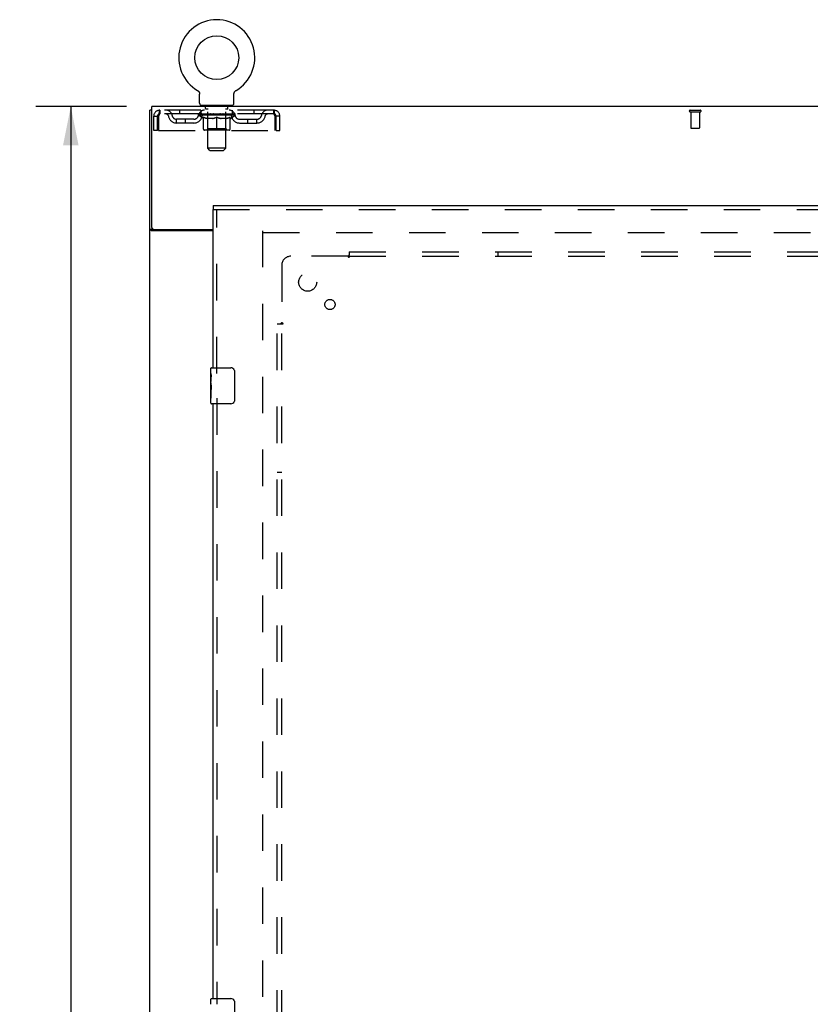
# Model space of a CAD drawing. Header units: inches. Extents: x 0 to 184, y 0 to 119.
# Tile 54 of 113: x 50 to 72, y 50 to 77. Entities that reach past the tile are written whole.
import ezdxf

# ---------------------------------------------------------------- set-up
doc = ezdxf.new("R2010")
doc.units = ezdxf.units.IN
doc.header["$LTSCALE"] = 10.121375
doc.header["$MEASUREMENT"] = 0
doc.linetypes.add('HIDDEN', pattern=[0.2, 0.1, -0.1])
doc.layers.get('0').update_dxf_attribs({"linetype": 'CONTINUOUS'})
for name, color, linetype in [('DEFAULT_2', 8, 'HIDDEN'), ('DIMENSIONS', 7, 'CONTINUOUS'), ('DOOR_ASSEMBLY', 7, 'CONTINUOUS'), ('SUBPANEL', 7, 'CONTINUOUS')]:
    doc.layers.add(name, color=color, linetype=linetype)
doc.styles.get("Standard").update_dxf_attribs({"font": 'arial.ttf'})
doc.dimstyles.new('DIMSTYLE_1', dxfattribs={"dimtxt": 0.811875, "dimasz": 1.0825, "dimexe": 0.09, "dimexo": 0.07, "dimgap": 0.0375, "dimtad": 0, "dimtih": 1, "dimtoh": 1, "dimzin": 4, "dimdsep": 46, "dimtxsty": 'Standard', "dimblk": '_FILLED', "dimblk1": '_FILLED', "dimblk2": '_FILLED', "dimcen": 0.09, "dimadec": 3, "dimazin": 1, "dimtfac": 1, "dimtdec": 3, "dimtofl": 0, "dimtmove": 0, "dimatfit": 3, "dimldrblk": '_FILLED', "dimfxl": 0, "dimtolj": 1, "dimtzin": 4, "dimarcsym": 0})

# ---------------------------------------------------------------- blocks, each defined once
blk = doc.blocks.new('_FILLED')
at = {"color": 0, "linetype": 'ByBlock'}
blk.add_solid([(0, 0), (-1, 0.2), (-1, -0.2)], dxfattribs=at)
blk = doc.blocks.new('*D13')
at = {"layer": 'DIMENSIONS', "color": 2, "linetype": 'Continuous'}
for p, q in [((53.267, 74.436), (50.744, 74.436)), ((51.718, 74.436), (51.718, 41.248)), ((51.718, 6.436), (51.718, 39.624)), ((53.267, 6.436), (50.744, 6.436))]:
    blk.add_line(p, q, dxfattribs=at)
at = {"layer": 'DIMENSIONS', "color": 2, "linetype": 'Continuous', "xscale": 1.0825, "yscale": 1.0825, "zscale": 1.0825}
for p, rotation in [((51.718, 74.436), 90), ((51.718, 6.436), 270)]:
    blk.add_blockref('_FILLED', p, dxfattribs=dict(at, rotation=rotation))
at = {"layer": 'DIMENSIONS', "color": 2, "linetype": 'Continuous', "insert": (51.718, 40.842), "char_height": 0.8119, "width": 2.83704, "attachment_point": 2, "line_spacing_factor": 0.9}
blk.add_mtext('68.00', dxfattribs=at)

msp = doc.modelspace()

# ---------------------------------------------------------------- linework, layer by layer
at = {"color": 7, "linetype": 'Continuous'}
for p, q in [((55.231, 74.883), (55.231, 74.883)), ((55.231, 74.883), (55.234, 74.88)), ((55.234, 74.88), (55.238, 74.878)), ((55.238, 74.878), (55.242, 74.875)), ((55.241, 74.875), (55.245, 74.873)), ((55.245, 74.873), (55.248, 74.87)), ((55.248, 74.87), (55.252, 74.867)), ((55.251, 74.867), (55.255, 74.864)), ((55.255, 74.864), (55.258, 74.861)), ((55.258, 74.861), (55.261, 74.858)), ((55.261, 74.858), (55.263, 74.855)), ((55.263, 74.855), (55.266, 74.851)), ((56.268, 74.851), (56.271, 74.855)), ((56.271, 74.855), (56.273, 74.858)), ((56.273, 74.858), (56.276, 74.861)), ((56.276, 74.861), (56.279, 74.864)), ((56.279, 74.864), (56.283, 74.867)), ((56.283, 74.867), (56.286, 74.87)), ((56.286, 74.87), (56.289, 74.873)), ((56.289, 74.873), (56.293, 74.875)), ((56.293, 74.875), (56.296, 74.878)), ((56.296, 74.878), (56.3, 74.88)), ((56.296, 74.878), (56.298, 74.879)), ((56.3, 74.88), (56.303, 74.883)), ((56.303, 74.883), (56.303, 74.883)), ((55.266, 74.851), (55.269, 74.848)), ((55.269, 74.848), (55.271, 74.844)), ((55.271, 74.844), (55.274, 74.84)), ((55.274, 74.841), (55.276, 74.837)), ((55.276, 74.837), (55.278, 74.833)), ((55.278, 74.833), (55.28, 74.829)), ((55.28, 74.829), (55.282, 74.825)), ((55.282, 74.825), (55.283, 74.821)), ((55.283, 74.821), (55.285, 74.817)), ((55.285, 74.817), (55.286, 74.813)), ((55.286, 74.813), (55.287, 74.809)), ((55.287, 74.809), (55.288, 74.805)), ((55.288, 74.805), (55.289, 74.8)), ((55.292, 74.526), (55.292, 74.775)), ((56.242, 74.775), (56.242, 74.779)), ((56.242, 74.526), (56.242, 74.775)), ((56.244, 74.796), (56.245, 74.8)), ((56.245, 74.8), (56.246, 74.805)), ((56.246, 74.805), (56.247, 74.809)), ((56.247, 74.809), (56.248, 74.813)), ((56.248, 74.813), (56.249, 74.817)), ((56.249, 74.817), (56.251, 74.821)), ((56.251, 74.821), (56.252, 74.825)), ((56.252, 74.825), (56.254, 74.829)), ((56.254, 74.829), (56.256, 74.833)), ((56.256, 74.833), (56.258, 74.837)), ((56.258, 74.837), (56.261, 74.841)), ((56.26, 74.84), (56.263, 74.844)), ((56.263, 74.844), (56.265, 74.848)), ((56.265, 74.848), (56.268, 74.851)), ((53.965, 74.332), (53.913, 74.332)), ((55.33, 74.466), (55.33, 74.436)), ((56.205, 74.466), (55.33, 74.466)), ((56.205, 74.466), (56.205, 74.436)), ((54.017, 71.019), (53.913, 71.019)), ((54.017, 71.019), (54.017, 71.02))]:
    msp.add_line(p, q, dxfattribs=at)
at = {"color": 3, "linetype": 'Continuous'}
for p, q in [((53.913, 6.54), (53.913, 74.332)), ((53.965, 71.079), (53.965, 74.436)), ((94.111, 74.436), (53.965, 74.436)), ((55.663, 70.988), (53.954, 70.988)), ((54.025, 71.019), (55.663, 71.019))]:
    msp.add_line(p, q, dxfattribs=at)
at = {"color": 7, "linetype": 'Continuous'}
for points in [[(55.289, 74.8), (55.29, 74.796), (55.291, 74.792), (55.291, 74.787), (55.292, 74.783), (55.292, 74.779), (55.292, 74.775)], [(55.292, 74.783), (55.292, 74.779), (55.292, 74.775)], [(56.242, 74.779), (56.242, 74.783), (56.243, 74.787), (56.243, 74.792), (56.244, 74.796)], [(56.242, 74.779), (56.242, 74.783), (56.243, 74.787), (56.243, 74.792), (56.244, 74.796)], [(54.027, 71.005), (54.024, 71.008), (54.022, 71.009), (54.021, 71.011), (54.02, 71.012), (54.019, 71.013), (54.018, 71.015), (54.017, 71.016), (54.017, 71.017), (54.017, 71.019)], [(54.035, 70.988), (54.036, 70.989), (54.036, 70.991), (54.036, 70.992), (54.036, 70.994), (54.035, 70.995), (54.035, 70.997), (54.034, 70.998), (54.032, 71), (54.031, 71.001), (54.03, 71.003), (54.028, 71.004), (54.027, 71.005)]]:
    msp.add_lwpolyline(points, dxfattribs=at)
at = {"color": 3, "linetype": 'Continuous'}
for points in [[(53.933, 71), (53.93, 71.002), (53.927, 71.003), (53.925, 71.005), (53.922, 71.006), (53.92, 71.008), (53.918, 71.009), (53.916, 71.011), (53.915, 71.013), (53.914, 71.014), (53.913, 71.016), (53.913, 71.017), (53.913, 71.019)], [(53.954, 70.988), (53.952, 70.99), (53.95, 70.991), (53.947, 70.993), (53.945, 70.994), (53.942, 70.996), (53.939, 70.997), (53.933, 71)]]:
    msp.add_lwpolyline(points, dxfattribs=at)
at = {"color": 7, "linetype": 'Continuous'}
msp.add_circle((55.767, 75.79), 0.609, dxfattribs=at)
for centre, radius, start, end in [((55.767, 75.79), 1.054, 300.3993, 239.6007), ((55.352, 74.526), 0.06, 180, 270), ((56.182, 74.526), 0.06, 270, 360)]:
    msp.add_arc(centre, radius, start, end, dxfattribs=at)
at = {"color": 3, "linetype": 'Continuous'}
msp.add_arc((54.025, 71.079), 0.06, 180, 270, dxfattribs=at)
at = {"layer": 'DEFAULT_2', "color": 8, "linetype": 'HIDDEN'}
for p, q in [((55.236, 74.879), (55.238, 74.878)), ((54.184, 74.332), (54.184, 74.228)), ((57.35, 74.332), (54.184, 74.332)), ((54.736, 74.332), (54.736, 74.228)), ((55.33, 74.228), (55.33, 74.332)), ((55.422, 74.466), (55.422, 74.436)), ((55.457, 74.376), (55.457, 74.456)), ((55.526, 74.366), (55.467, 74.366)), ((55.518, 73.276), (55.518, 74.356)), ((56.067, 74.366), (56.008, 74.366)), ((56.016, 73.276), (56.016, 74.356)), ((56.077, 74.376), (56.077, 74.456)), ((56.112, 74.466), (56.112, 74.436)), ((56.205, 74.228), (56.205, 74.332)), ((56.798, 74.332), (56.798, 74.228)), ((57.35, 74.228), (57.35, 74.332)), ((68.896, 74.332), (69.18, 74.332)), ((54.017, 73.769), (54.017, 74.165)), ((54.017, 74.165), (54.121, 74.165)), ((54.121, 73.769), (54.121, 74.165)), ((54.151, 74.165), (54.151, 73.769)), ((57.35, 74.228), (54.184, 74.228)), ((54.652, 73.977), (54.652, 74.081)), ((55.135, 74.081), (54.652, 74.081)), ((54.902, 73.977), (54.902, 74.081)), ((55.261, 74.191), (55.261, 74.228)), ((55.388, 74.101), (55.261, 74.191)), ((56.273, 74.191), (55.261, 74.191)), ((55.269, 74.223), (55.269, 74.228)), ((55.275, 74.22), (55.275, 74.223)), ((55.275, 74.22), (56.259, 74.22)), ((55.283, 74.22), (55.283, 74.223)), ((55.283, 74.22), (55.283, 74.223)), ((55.291, 74.223), (55.291, 74.228)), ((55.304, 74.22), (55.304, 74.223)), ((55.306, 74.22), (55.306, 74.223)), ((55.329, 74.223), (55.329, 74.228)), ((55.34, 74.22), (55.34, 74.223)), ((55.342, 74.22), (55.342, 74.223)), ((55.506, 74.222), (55.345, 74.222)), ((55.379, 74.223), (55.379, 74.228)), ((55.38, 74.22), (55.38, 74.222)), ((55.381, 74.22), (55.381, 74.222)), ((55.383, 74.22), (55.383, 74.222)), ((55.388, 74.101), (55.397, 74.101)), ((55.389, 74.22), (55.389, 74.223)), ((55.389, 74.22), (55.389, 74.222)), ((55.392, 74.22), (55.392, 74.223)), ((55.394, 74.22), (55.394, 74.223)), ((55.397, 73.811), (55.397, 74.136)), ((55.398, 74.22), (55.398, 74.222)), ((55.409, 74.22), (55.409, 74.222)), ((55.424, 74.22), (55.424, 74.225)), ((55.424, 74.22), (55.424, 74.222)), ((55.44, 74.22), (55.44, 74.222)), ((55.44, 74.22), (55.44, 74.222)), ((55.442, 74.223), (55.442, 74.228)), ((55.449, 74.22), (55.449, 74.223)), ((55.453, 74.22), (55.453, 74.223)), ((55.46, 74.22), (55.46, 74.222)), ((55.469, 74.22), (55.469, 74.226)), ((55.481, 74.22), (55.481, 74.222)), ((55.484, 74.22), (55.484, 74.222)), ((55.506, 74.22), (55.506, 74.222)), ((55.559, 74.222), (55.51, 74.222)), ((55.654, 74.101), (55.51, 74.101)), ((55.514, 74.223), (55.514, 74.228)), ((55.517, 73.814), (55.517, 74.188)), ((55.519, 74.22), (55.519, 74.223)), ((55.523, 74.22), (55.523, 74.223)), ((55.528, 74.22), (55.528, 74.227)), ((55.531, 74.22), (55.531, 74.222)), ((55.54, 74.22), (55.54, 74.222)), ((55.559, 74.22), (55.559, 74.222)), ((55.619, 74.222), (55.572, 74.222)), ((55.588, 74.22), (55.588, 74.222)), ((55.594, 74.223), (55.594, 74.228)), ((55.597, 74.22), (55.597, 74.223)), ((55.599, 74.22), (55.599, 74.227)), ((55.601, 74.22), (55.601, 74.223)), ((55.607, 74.22), (55.607, 74.223)), ((55.619, 74.22), (55.619, 74.222)), ((55.683, 74.222), (55.64, 74.222)), ((55.65, 74.22), (55.65, 74.222)), ((55.676, 74.222), (55.767, 74.228)), ((55.679, 74.223), (55.679, 74.228)), ((55.68, 74.228), (55.679, 74.228)), ((55.68, 74.223), (55.68, 74.228)), ((55.68, 74.22), (55.68, 74.223)), ((55.683, 74.22), (55.683, 74.223)), ((55.683, 74.22), (55.683, 74.222)), ((55.684, 74.22), (55.684, 74.223)), ((55.75, 74.222), (55.712, 74.222)), ((55.716, 74.22), (55.716, 74.222)), ((55.75, 74.22), (55.75, 74.222)), ((55.765, 74.223), (55.765, 74.223)), ((55.765, 74.22), (55.765, 74.223)), ((55.765, 74.22), (55.765, 74.223)), ((55.767, 74.223), (55.767, 74.228)), ((55.767, 73.782), (55.767, 74.136)), ((55.769, 74.22), (55.769, 74.223)), ((55.769, 74.22), (55.769, 74.223)), ((55.769, 74.223), (55.769, 74.223)), ((55.771, 74.222), (55.822, 74.222)), ((55.784, 74.22), (55.784, 74.222)), ((55.797, 74.222), (55.797, 74.226)), ((55.797, 74.226), (55.858, 74.222)), ((55.813, 74.222), (55.813, 74.225)), ((55.818, 74.22), (55.818, 74.222)), ((55.85, 74.22), (55.85, 74.223)), ((55.851, 74.22), (55.851, 74.223)), ((55.851, 74.22), (55.851, 74.222)), ((55.851, 74.222), (55.894, 74.222)), ((55.854, 74.223), (55.854, 74.228)), ((55.854, 74.228), (55.855, 74.228)), ((55.855, 74.223), (55.855, 74.228)), ((55.855, 74.22), (55.855, 74.223)), ((56.024, 74.101), (55.88, 74.101)), ((55.884, 74.22), (55.884, 74.222)), ((55.915, 74.22), (55.915, 74.222)), ((55.915, 74.222), (55.962, 74.222)), ((55.927, 74.22), (55.927, 74.223)), ((55.933, 74.22), (55.933, 74.223)), ((55.935, 74.22), (55.935, 74.227)), ((55.937, 74.22), (55.937, 74.223)), ((55.94, 74.223), (55.94, 74.228)), ((55.946, 74.22), (55.946, 74.222)), ((55.975, 74.22), (55.975, 74.222)), ((55.975, 74.222), (56.024, 74.222)), ((55.994, 74.22), (55.994, 74.222)), ((56.003, 74.22), (56.003, 74.222)), ((56.006, 74.22), (56.006, 74.227)), ((56.011, 74.22), (56.011, 74.223)), ((56.015, 74.22), (56.015, 74.223)), ((56.017, 73.814), (56.017, 74.188)), ((56.02, 74.223), (56.02, 74.228)), ((56.028, 74.22), (56.028, 74.222)), ((56.028, 74.222), (56.189, 74.222)), ((56.05, 74.22), (56.05, 74.222)), ((56.053, 74.22), (56.053, 74.222)), ((56.065, 74.22), (56.065, 74.226)), ((56.074, 74.22), (56.074, 74.222)), ((56.081, 74.22), (56.081, 74.223)), ((56.085, 74.22), (56.085, 74.223)), ((56.092, 74.223), (56.092, 74.228)), ((56.094, 74.22), (56.094, 74.222)), ((56.094, 74.22), (56.094, 74.222)), ((56.11, 74.22), (56.11, 74.225)), ((56.11, 74.22), (56.11, 74.222)), ((56.125, 74.22), (56.125, 74.222)), ((56.136, 74.22), (56.136, 74.222)), ((56.138, 73.811), (56.138, 74.136)), ((56.138, 74.101), (56.146, 74.101)), ((56.14, 74.22), (56.14, 74.223)), ((56.142, 74.22), (56.142, 74.223)), ((56.145, 74.22), (56.145, 74.223)), ((56.145, 74.22), (56.145, 74.222)), ((56.146, 74.101), (56.273, 74.191)), ((56.151, 74.22), (56.151, 74.222)), ((56.153, 74.22), (56.153, 74.222)), ((56.154, 74.22), (56.154, 74.222)), ((56.155, 74.223), (56.155, 74.228)), ((56.192, 74.22), (56.192, 74.223)), ((56.194, 74.22), (56.194, 74.223)), ((56.205, 74.223), (56.205, 74.228)), ((56.228, 74.22), (56.228, 74.223)), ((56.23, 74.22), (56.23, 74.223)), ((56.243, 74.223), (56.243, 74.228)), ((56.251, 74.22), (56.251, 74.223)), ((56.252, 74.22), (56.252, 74.223)), ((56.259, 74.22), (56.259, 74.223)), ((56.266, 74.223), (56.266, 74.228)), ((56.273, 74.191), (56.273, 74.228)), ((56.399, 74.081), (56.882, 74.081)), ((56.632, 73.977), (56.632, 74.081)), ((56.882, 73.977), (56.882, 74.081)), ((57.383, 73.769), (57.383, 74.165)), ((57.413, 73.769), (57.413, 74.165)), ((57.517, 74.165), (57.413, 74.165)), ((57.517, 73.769), (57.517, 74.165)), ((68.896, 74.289), (69.18, 74.289)), ((68.914, 74.289), (68.914, 73.842)), ((69.162, 74.289), (69.162, 73.842)), ((54.121, 73.769), (54.017, 73.769)), ((54.151, 73.769), (57.383, 73.769)), ((55.135, 73.977), (54.652, 73.977)), ((56.108, 73.782), (55.426, 73.782)), ((55.517, 73.814), (55.485, 73.782)), ((56.017, 73.814), (55.517, 73.814)), ((56.017, 73.814), (56.049, 73.782)), ((56.399, 73.977), (56.882, 73.977)), ((57.413, 73.769), (57.517, 73.769)), ((68.924, 73.832), (69.152, 73.832)), ((55.578, 73.216), (55.518, 73.276)), ((56.016, 73.276), (55.518, 73.276)), ((55.578, 73.216), (55.956, 73.216)), ((55.956, 73.216), (56.016, 73.276)), ((57.038, 70.988), (57.038, 9.884)), ((57.052, 70.936), (91.024, 70.936))]:
    msp.add_line(p, q, dxfattribs=at)
for points in [[(54.184, 74.332), (54.182, 74.331), (54.179, 74.328), (54.177, 74.323), (54.175, 74.315), (54.172, 74.306), (54.17, 74.296), (54.168, 74.283), (54.165, 74.269), (54.163, 74.254), (54.16, 74.237), (54.158, 74.22), (54.156, 74.202), (54.153, 74.184), (54.151, 74.165)], [(57.383, 74.165), (57.381, 74.184), (57.378, 74.202), (57.376, 74.22), (57.374, 74.237), (57.371, 74.254), (57.369, 74.269), (57.367, 74.283), (57.364, 74.296), (57.362, 74.306), (57.359, 74.315), (57.357, 74.323), (57.355, 74.328), (57.352, 74.331), (57.35, 74.332)], [(54.184, 74.228), (54.182, 74.228), (54.179, 74.226), (54.177, 74.224), (54.175, 74.222), (54.172, 74.218), (54.17, 74.214), (54.168, 74.21), (54.165, 74.204), (54.163, 74.198), (54.16, 74.192), (54.158, 74.186), (54.156, 74.179), (54.153, 74.172), (54.151, 74.165)], [(55.397, 74.136), (55.417, 74.128), (55.437, 74.121), (55.457, 74.115), (55.477, 74.11), (55.497, 74.105), (55.516, 74.101)], [(55.51, 74.101), (55.492, 74.105), (55.473, 74.11), (55.454, 74.115), (55.435, 74.121), (55.416, 74.128), (55.397, 74.135)], [(55.646, 74.101), (55.666, 74.105), (55.686, 74.11), (55.706, 74.115), (55.726, 74.121), (55.746, 74.128), (55.767, 74.136)], [(55.767, 74.135), (55.748, 74.128), (55.728, 74.121), (55.71, 74.115), (55.691, 74.11), (55.673, 74.105), (55.654, 74.101)], [(55.767, 74.136), (55.788, 74.128), (55.808, 74.121), (55.828, 74.115), (55.848, 74.11), (55.868, 74.105), (55.888, 74.101)], [(55.88, 74.101), (55.861, 74.105), (55.843, 74.11), (55.824, 74.115), (55.805, 74.121), (55.786, 74.128), (55.767, 74.135)], [(56.018, 74.101), (56.037, 74.105), (56.057, 74.11), (56.077, 74.115), (56.097, 74.121), (56.117, 74.128), (56.138, 74.136)], [(56.138, 74.135), (56.118, 74.128), (56.099, 74.121), (56.08, 74.115), (56.061, 74.11), (56.042, 74.105), (56.024, 74.101)], [(57.383, 74.165), (57.381, 74.172), (57.378, 74.179), (57.376, 74.186), (57.374, 74.192), (57.371, 74.198), (57.369, 74.204), (57.367, 74.21), (57.364, 74.214), (57.362, 74.218), (57.359, 74.222), (57.357, 74.224), (57.355, 74.226), (57.352, 74.228), (57.35, 74.228)]]:
    msp.add_lwpolyline(points, dxfattribs=at)
for centre, radius, start, end in [((54.184, 74.165), 0.167, 90, 180), ((54.363, 74.165), 0.167, 8.0716, 90), ((55.425, 74.165), 0.167, 90, 171.9284), ((55.447, 74.456), 0.01, 0, 90), ((55.467, 74.376), 0.01, 180, 270), ((55.508, 74.356), 0.01, 0, 90), ((56.026, 74.356), 0.01, 90, 180), ((56.067, 74.376), 0.01, 270, 360), ((56.087, 74.456), 0.01, 90, 180), ((56.11, 74.165), 0.167, 8.0716, 90), ((57.171, 74.165), 0.167, 90, 171.9284), ((57.35, 74.165), 0.167, 0, 90), ((68.896, 74.31), 0.0215, 90, 270), ((69.18, 74.31), 0.0215, 270, 90), ((54.184, 74.165), 0.063, 90, 180), ((54.364, 74.165), 0.0625, 7.9863, 90), ((54.652, 74.206), 0.229, 187.9863, 270), ((54.652, 74.206), 0.125, 188.0716, 270), ((55.135, 74.206), 0.125, 270, 351.9284), ((55.135, 74.206), 0.229, 270, 352.0137), ((55.424, 74.165), 0.0625, 90, 172.0137), ((55.485, 74.188), 0.0318, 0, 90), ((56.049, 74.188), 0.0318, 90, 180), ((56.11, 74.165), 0.0625, 7.9863, 90), ((56.399, 74.206), 0.229, 187.9863, 270), ((56.399, 74.206), 0.125, 188.0716, 270), ((56.882, 74.206), 0.125, 270, 351.9284), ((56.882, 74.206), 0.229, 270, 352.0137), ((57.17, 74.165), 0.0625, 90, 172.0137), ((57.35, 74.165), 0.063, 0, 90), ((55.426, 73.811), 0.0296, 180, 270), ((56.108, 73.811), 0.0296, 270, 360), ((68.924, 73.842), 0.01, 180, 270), ((69.152, 73.842), 0.01, 270, 360)]:
    msp.add_arc(centre, radius, start, end, dxfattribs=at)
for centre, major_axis, ratio, start_param, end_param in [((55.767, 74.228), (0.506, 0.005), 0.05963, 2.96643, 3.140963), ((55.245, 74.218), (0.158, 0), 0.060556, 0.430652, 1.470503), ((55.767, 74.228), (0.506, 0), 0.060556, -3.141593, -2.96706), ((55.245, 74.213), (0.158, 0.002), 0.05963, 1.376596, 1.469874), ((55.767, 74.228), (0.506, 0.011), 0.05688, 2.791345, 2.965878), ((55.226, 74.218), (0.158, 0.002), 0.05963, 0.25549, 1.295341), ((55.28, 74.218), (0.158, -0.002), 0.05963, 0.605815, 1.645666), ((55.767, 74.228), (0.506, -0.005), 0.05963, -2.96643, -2.791898), ((55.28, 74.213), (0.158, 0), 0.060556, 1.551758, 1.645036), ((55.226, 74.213), (0.158, 0.003), 0.05688, 1.20151, 1.294789), ((55.281, 74.215), (0.131, 0.001), 0.05963, 1.065228, 1.614276), ((55.265, 74.215), (0.131, 0.003), 0.05688, 0.890143, 1.43919), ((55.312, 74.215), (0.131, 0), 0.060556, 1.240391, 1.789438), ((55.767, 74.228), (0.506, 0.015), 0.052395, 2.616403, 2.790936), ((55.223, 74.218), (0.158, 0.003), 0.05688, 0.080405, 1.120256), ((55.33, 74.218), (0.158, -0.003), 0.05688, 0.7809, 1.820751), ((55.767, 74.228), (0.506, -0.011), 0.05688, -2.791345, -2.616812), ((55.33, 74.213), (0.158, -0.002), 0.05963, 1.72692, 1.820198), ((55.223, 74.213), (0.158, 0.005), 0.052395, 1.026568, 1.119847), ((55.265, 74.215), (0.131, 0.004), 0.052395, 0.715201, 1.264248), ((55.356, 74.215), (0.131, -0.001), 0.05963, 1.415553, 1.9646), ((55.767, 74.228), (0.506, 0.02), 0.046319, 2.441654, 2.616187), ((55.394, 74.218), (0.158, -0.005), 0.052395, 0.955842, 1.995693), ((55.236, 74.218), (0.158, 0.005), 0.052395, -0.094537, 0.945314), ((55.767, 74.228), (0.506, -0.015), 0.052395, -2.616403, -2.44187), ((55.394, 74.213), (0.158, -0.003), 0.05688, 1.902006, 1.995284), ((55.236, 74.213), (0.158, 0.006), 0.046319, 0.851819, 0.945098), ((55.28, 74.215), (0.131, 0.005), 0.046319, 0.540452, 1.089499), ((55.413, 74.215), (0.131, -0.003), 0.05688, 1.590638, 2.139686), ((55.767, 74.228), (0.506, 0.024), 0.038841, 2.267123, 2.441656), ((55.468, 74.218), (0.158, -0.006), 0.046319, 1.130591, 2.170442), ((55.266, 74.218), (0.158, 0.006), 0.046319, -0.269286, 0.770565), ((55.767, 74.228), (0.506, -0.02), 0.046319, -2.441654, -2.267121), ((55.468, 74.213), (0.158, -0.005), 0.052395, 2.076947, 2.170226), ((55.266, 74.213), (0.158, 0.007), 0.038841, 0.677289, 0.770567), ((55.309, 74.215), (0.131, 0.006), 0.038841, 0.365921, 0.914969), ((55.481, 74.215), (0.131, -0.004), 0.052395, 1.76558, 2.314627), ((55.767, 74.228), (0.506, 0.027), 0.030195, 2.09281, 2.267343), ((55.552, 74.218), (0.158, -0.007), 0.038841, 1.305122, 2.344973), ((55.311, 74.218), (0.158, 0.007), 0.038841, -0.443817, 0.596034), ((55.767, 74.228), (0.506, -0.024), 0.038841, -2.267123, -2.092591), ((55.552, 74.213), (0.158, -0.006), 0.046319, 2.251696, 2.344975), ((55.311, 74.213), (0.158, 0.008), 0.030195, 0.502975, 0.596254), ((55.353, 74.215), (0.131, 0.007), 0.030195, 0.191608, 0.740655), ((55.557, 74.215), (0.131, -0.005), 0.046319, 1.940329, 2.489376), ((55.37, 74.218), (0.158, 0.008), 0.030195, -0.61813, 0.421721), ((55.767, 74.228), (0.506, 0.029), 0.020645, 1.918687, 2.09322), ((55.642, 74.218), (0.158, -0.008), 0.030195, 1.479435, 2.519286), ((55.767, 74.228), (0.506, -0.027), 0.030195, -2.09281, -1.918277), ((55.642, 74.213), (0.158, -0.007), 0.038841, 2.426227, 2.519505), ((55.37, 74.213), (0.158, 0.009), 0.020645, 0.328852, 0.422131), ((55.409, 74.215), (0.131, 0.007), 0.020645, 0.017485, 0.566532), ((55.64, 74.215), (0.131, -0.006), 0.038841, 2.11486, 2.663907), ((55.44, 74.218), (0.158, 0.009), 0.020645, -0.792253, 0.247598), ((55.767, 74.228), (0.506, 0.03), 0.010478, 1.744704, 1.919237), ((55.737, 74.218), (0.158, -0.009), 0.020645, 1.653558, 2.693409), ((55.767, 74.228), (0.506, -0.029), 0.020645, -1.918687, -1.744154), ((55.737, 74.213), (0.158, -0.008), 0.030195, 2.60054, 2.693819), ((55.44, 74.213), (0.158, 0.009), 0.010478, 0.154869, 0.248148), ((55.476, 74.215), (0.131, 0.008), 0.010478, 6.126688, 6.675735), ((55.726, 74.215), (0.131, -0.007), 0.030195, 2.289173, 2.83822), ((55.521, 74.218), (0.158, 0.009), 0.010478, -0.966236, -0.000846), ((55.832, 74.218), (0.158, -0.009), 0.010478, 1.827541, 2.867392), ((55.767, 74.228), (0.506, -0.03), 0.010478, -1.744704, -1.563007), ((55.832, 74.213), (0.158, -0.009), 0.020645, 2.774664, 2.867942), ((55.814, 74.215), (0.131, -0.007), 0.020645, 2.463296, 3.012344), ((55.702, 74.218), (0.158, 0.009), 0.010478, 0.274201, 1.314052), ((55.634, 74.215), (0.131, 0.008), 0.010478, -0.000483, 0.504314), ((55.609, 74.213), (0.158, 0.009), 0.010478, 0.099668, 0.192946), ((55.767, 74.228), (0.506, 0.03), 0.010478, -1.571421, -1.396888), ((55.925, 74.213), (0.158, -0.009), 0.010478, 2.74231, 2.948646), ((55.9, 74.215), (0.131, -0.008), 0.010478, 2.637279, 3.14189), ((55.797, 74.218), (0.158, 0.009), 0.020645, 0.448184, 1.488034), ((55.72, 74.215), (0.131, 0.007), 0.020645, 0.129249, 0.678296), ((55.702, 74.213), (0.158, 0.009), 0.020645, 0.273651, 0.366929), ((56.013, 74.218), (0.158, -0.009), 0.010478, -3.140747, -2.175357), ((55.767, 74.228), (0.506, 0.029), 0.020645, -1.397439, -1.222906), ((55.767, 74.228), (0.506, -0.03), 0.010478, 1.222355, 1.396888), ((55.892, 74.218), (0.158, 0.008), 0.030195, 0.622307, 1.662158), ((55.808, 74.215), (0.131, 0.007), 0.030195, 0.303372, 0.852419), ((56.058, 74.215), (0.131, -0.008), 0.010478, 2.749043, 3.29809), ((56.094, 74.218), (0.158, -0.009), 0.020645, 2.893995, 3.933846), ((55.797, 74.213), (0.158, 0.008), 0.030195, 0.447774, 0.541052), ((56.094, 74.213), (0.158, -0.009), 0.010478, 2.893445, 2.986723), ((55.767, 74.228), (0.506, 0.027), 0.030195, -1.223315, -1.048783), ((55.767, 74.228), (0.506, -0.029), 0.020645, 1.048373, 1.222906), ((55.982, 74.218), (0.158, 0.007), 0.038841, 0.79662, 1.836471), ((55.894, 74.215), (0.131, 0.006), 0.038841, 0.477686, 1.026733), ((56.125, 74.215), (0.131, -0.007), 0.020645, 2.57506, 3.124108), ((56.165, 74.218), (0.158, -0.008), 0.030195, 2.719872, 3.759723), ((56.066, 74.218), (0.158, 0.006), 0.046319, 0.971151, 2.011002), ((55.892, 74.213), (0.158, 0.007), 0.038841, 0.622087, 0.715366), ((56.165, 74.213), (0.158, -0.009), 0.020645, 2.719462, 2.812741), ((55.767, 74.228), (0.506, 0.024), 0.038841, -1.049002, -0.874469), ((55.767, 74.228), (0.506, -0.027), 0.030195, 0.87425, 1.048783), ((55.977, 74.215), (0.131, 0.005), 0.046319, 0.652216, 1.201263), ((56.14, 74.218), (0.158, 0.005), 0.052395, 1.1459, 2.185751), ((56.181, 74.215), (0.131, -0.007), 0.030195, 2.400937, 2.949985), ((56.223, 74.218), (0.158, -0.007), 0.038841, 2.545558, 3.585409), ((56.053, 74.215), (0.131, 0.004), 0.052395, 0.826965, 1.376012), ((55.982, 74.213), (0.158, 0.006), 0.046319, 0.796618, 0.889896), ((56.223, 74.213), (0.158, -0.008), 0.030195, 2.545339, 2.638617), ((56.204, 74.218), (0.158, 0.003), 0.05688, 1.320842, 2.360692), ((55.767, 74.228), (0.506, 0.02), 0.046319, -0.874471, -0.699939), ((55.767, 74.228), (0.506, -0.024), 0.038841, 0.699936, 0.874469), ((56.268, 74.218), (0.158, -0.006), 0.046319, 2.371028, 3.410879), ((56.225, 74.215), (0.131, -0.006), 0.038841, 2.226624, 2.775671), ((56.254, 74.218), (0.158, 0.002), 0.05963, 1.495927, 2.535778), ((56.121, 74.215), (0.131, 0.003), 0.05688, 1.001907, 1.550954), ((56.298, 74.218), (0.158, -0.005), 0.052395, 2.196279, 3.23613), ((56.066, 74.213), (0.158, 0.005), 0.052395, 0.971367, 1.064645), ((56.254, 74.215), (0.131, -0.005), 0.046319, 2.052093, 2.601141), ((56.289, 74.218), (0.158, 0), 0.060556, 1.671089, 2.71094), ((56.268, 74.213), (0.158, -0.007), 0.038841, 2.371026, 2.464304), ((56.311, 74.218), (0.158, -0.003), 0.05688, 2.021337, 3.061188), ((55.767, 74.228), (0.506, 0.015), 0.052395, -0.699723, -0.52519), ((55.767, 74.228), (0.506, -0.02), 0.046319, 0.525406, 0.699939), ((56.309, 74.218), (0.158, -0.002), 0.05963, 1.846251, 2.886102), ((56.178, 74.215), (0.131, 0.001), 0.05963, 1.176993, 1.72604), ((56.269, 74.215), (0.131, -0.004), 0.052395, 1.877344, 2.426392), ((56.222, 74.215), (0.131, 0), 0.060556, 1.352155, 1.901202), ((56.269, 74.215), (0.131, -0.003), 0.05688, 1.702402, 2.25145), ((56.253, 74.215), (0.131, -0.001), 0.05963, 1.527317, 2.076364), ((56.14, 74.213), (0.158, 0.003), 0.05688, 1.146309, 1.239587), ((56.298, 74.213), (0.158, -0.006), 0.046319, 2.196495, 2.289773), ((55.767, 74.228), (0.506, 0.011), 0.05688, -0.524781, -0.350248), ((55.767, 74.228), (0.506, -0.015), 0.052395, 0.350657, 0.52519), ((56.204, 74.213), (0.158, 0.002), 0.05963, 1.321394, 1.414673), ((56.311, 74.213), (0.158, -0.005), 0.052395, 2.021746, 2.115024), ((55.767, 74.228), (0.506, 0.005), 0.05963, -0.349695, -0.175162), ((55.767, 74.228), (0.506, -0.011), 0.05688, 0.175715, 0.350248), ((56.254, 74.213), (0.158, 0), 0.060556, 1.496556, 1.589835), ((56.309, 74.213), (0.158, -0.003), 0.05688, 1.846804, 1.940083), ((56.289, 74.213), (0.158, -0.002), 0.05963, 1.671719, 1.764997), ((55.767, 74.228), (0.506, 0), 0.060556, -0.174533, 0), ((55.767, 74.228), (0.506, -0.005), 0.05963, 0.000629, 0.175162)]:
    msp.add_ellipse(centre, major_axis=major_axis, ratio=ratio, start_param=start_param, end_param=end_param, dxfattribs=at)
at = {"layer": 'DOOR_ASSEMBLY', "color": 7, "linetype": 'Continuous'}
for p, q in [((55.663, 71.686), (55.663, 71.582)), ((55.603, 67.025), (55.603, 67.171)), ((55.603, 66.768), (55.603, 67.024)), ((55.609, 66.969), (55.603, 66.969)), ((55.61, 66.801), (55.61, 66.937)), ((55.618, 67.186), (56.158, 67.186)), ((56.258, 67.086), (56.258, 66.286)), ((55.603, 66.801), (55.61, 66.801)), ((55.603, 66.201), (55.603, 66.765)), ((55.605, 66.738), (55.603, 66.738)), ((55.603, 66.607), (55.609, 66.607)), ((55.603, 66.571), (55.61, 66.571)), ((55.603, 66.508), (55.61, 66.508)), ((55.61, 66.34), (55.61, 66.571)), ((55.603, 66.34), (55.61, 66.34)), ((56.158, 66.186), (55.618, 66.186)), ((55.603, 49.525), (55.603, 49.671)), ((55.618, 49.686), (56.158, 49.686)), ((56.258, 49.586), (56.258, 48.786))]:
    msp.add_line(p, q, dxfattribs=at)
at = {"layer": 'DOOR_ASSEMBLY', "color": 3, "linetype": 'Continuous'}
for p, q in [((55.663, 71.686), (91.851, 71.686)), ((55.663, 67.186), (55.663, 71.582)), ((55.663, 49.686), (55.663, 66.186))]:
    msp.add_line(p, q, dxfattribs=at)
at = {"layer": 'DOOR_ASSEMBLY', "color": 8, "linetype": 'HIDDEN'}
for p, q in [((55.663, 71.582), (91.851, 71.582)), ((55.767, 67.031), (55.767, 71.582)), ((55.767, 66.341), (55.767, 49.531))]:
    msp.add_line(p, q, dxfattribs=at)
at = {"layer": 'DOOR_ASSEMBLY', "color": 7, "linetype": 'Continuous'}
for points in [[(55.603, 67.025), (55.603, 67.022), (55.604, 67.017), (55.604, 67.012), (55.605, 67.005), (55.606, 66.998), (55.607, 66.991), (55.608, 66.983), (55.608, 66.974)], [(55.608, 66.974), (55.609, 66.965), (55.61, 66.956), (55.61, 66.947), (55.61, 66.937)], [(56.251, 67.122), (56.253, 67.116), (56.255, 67.111), (56.256, 67.105), (56.257, 67.099), (56.258, 67.092), (56.258, 67.086)], [(55.603, 66.768), (55.603, 66.759), (55.604, 66.75), (55.604, 66.74)], [(55.604, 66.74), (55.605, 66.73), (55.606, 66.718), (55.607, 66.707), (55.608, 66.695), (55.609, 66.682), (55.609, 66.67), (55.61, 66.657), (55.61, 66.644), (55.61, 66.631), (55.609, 66.618), (55.609, 66.606), (55.608, 66.594), (55.607, 66.582)], [(56.258, 66.286), (56.258, 66.28), (56.257, 66.273), (56.256, 66.267), (56.255, 66.261), (56.253, 66.255), (56.251, 66.25)], [(56.251, 49.622), (56.253, 49.616), (56.255, 49.611), (56.256, 49.605), (56.257, 49.599), (56.258, 49.592), (56.258, 49.586)]]:
    msp.add_lwpolyline(points, dxfattribs=at)
for centre, radius, start, end in [((55.618, 67.171), 0.015, 90, 180), ((56.158, 67.086), 0.1, 21.1999, 90), ((55.618, 66.201), 0.015, 180, 270), ((56.158, 66.286), 0.1, 270, 338.7946), ((55.618, 49.671), 0.015, 90, 180), ((56.158, 49.586), 0.1, 21.1999, 90)]:
    msp.add_arc(centre, radius, start, end, dxfattribs=at)
msp.add_ellipse((55.866, 66.602), major_axis=(0.263, 0), ratio=0.432808, start_param=-3.141593, end_param=-2.961605, dxfattribs=at)
at = {"layer": 'SUBPANEL', "color": 8, "linetype": 'HIDDEN'}
for p, q in [((59.409, 70.28), (57.819, 70.28)), ((59.427, 70.298), (59.421, 70.292)), ((59.444, 70.405), (59.444, 70.318)), ((59.444, 70.405), (88.632, 70.405)), ((59.444, 70.239), (59.444, 70.318)), ((59.444, 70.28), (88.632, 70.28)), ((63.569, 70.28), (63.569, 70.405)), ((57.569, 70.03), (57.569, 68.44)), ((57.444, 12.467), (57.444, 68.405)), ((57.444, 68.405), (57.531, 68.405)), ((57.531, 68.405), (57.61, 68.405)), ((57.569, 12.467), (57.569, 68.405)), ((57.569, 64.28), (57.444, 64.28))]:
    msp.add_line(p, q, dxfattribs=at)
for points in [[(59.421, 70.292), (59.419, 70.29), (59.417, 70.288), (59.415, 70.286), (59.413, 70.285), (59.412, 70.283), (59.41, 70.281), (59.409, 70.28)], [(59.422, 70.26), (59.419, 70.265), (59.418, 70.267), (59.416, 70.27), (59.415, 70.272), (59.413, 70.274), (59.412, 70.276), (59.41, 70.278), (59.409, 70.28)], [(59.444, 70.239), (59.442, 70.24), (59.441, 70.24), (59.439, 70.241), (59.438, 70.242), (59.436, 70.243), (59.434, 70.244), (59.433, 70.246), (59.431, 70.247), (59.43, 70.249), (59.429, 70.25), (59.427, 70.252), (59.426, 70.254), (59.425, 70.256), (59.423, 70.258), (59.422, 70.26)], [(59.444, 70.318), (59.443, 70.316), (59.441, 70.314), (59.44, 70.312), (59.438, 70.31), (59.436, 70.308), (59.435, 70.306), (59.433, 70.305), (59.432, 70.303), (59.43, 70.301), (59.429, 70.3), (59.427, 70.298)], [(57.531, 68.405), (57.533, 68.406), (57.535, 68.408), (57.537, 68.409), (57.539, 68.411), (57.541, 68.413), (57.543, 68.414), (57.544, 68.416), (57.546, 68.417), (57.548, 68.419), (57.549, 68.42), (57.551, 68.422)], [(57.551, 68.422), (57.557, 68.428), (57.559, 68.43), (57.561, 68.432), (57.563, 68.434), (57.564, 68.436), (57.566, 68.437), (57.568, 68.439), (57.569, 68.44)], [(57.584, 68.43), (57.582, 68.431), (57.579, 68.433), (57.577, 68.434), (57.575, 68.436), (57.573, 68.437), (57.571, 68.439), (57.569, 68.44)], [(57.61, 68.405), (57.609, 68.407), (57.609, 68.408), (57.608, 68.41), (57.607, 68.411), (57.606, 68.413), (57.605, 68.415), (57.603, 68.416), (57.602, 68.418), (57.6, 68.419), (57.599, 68.42), (57.597, 68.422), (57.595, 68.423), (57.593, 68.424), (57.591, 68.426), (57.589, 68.427), (57.584, 68.43)]]:
    msp.add_lwpolyline(points, dxfattribs=at)
for centre, radius in [((58.288, 69.561), 0.25), ((58.907, 68.942), 0.141)]:
    msp.add_circle(centre, radius, dxfattribs=at)
msp.add_arc((57.819, 70.03), 0.25, 90, 180, dxfattribs=at)

# ---------------------------------------------------------------- dimensions: what is measured, and where the dimension line sits
at = {"layer": 'DIMENSIONS', "color": 2, "linetype": 'Continuous'}
dim = msp.add_linear_dim(base=(51.718, 6.436), p1=(53.337, 74.436), p2=(53.337, 6.436), angle=270, dimstyle='DIMSTYLE_1', dxfattribs=at)
dim.commit()
dim.dimension.update_dxf_attribs({"geometry": '*D13', "text_midpoint": (51.712, 40.431), "dimtype": 160})

doc.saveas('drawing.dxf')
